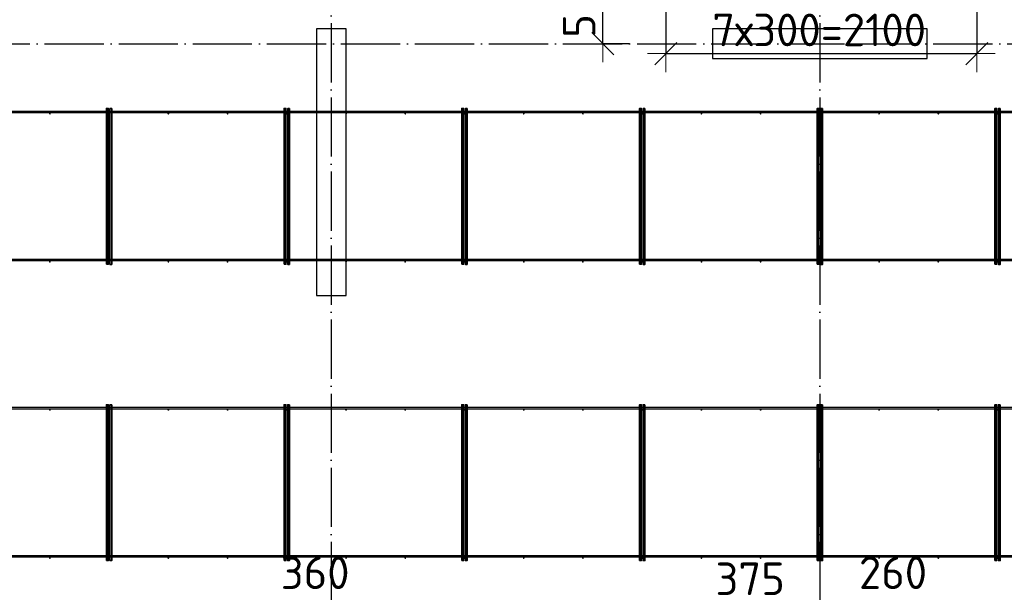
# Model space of a CAD drawing. Header units: millimetres. Extents: x 13527 to 139154, y -122592 to 61893.
# Tile 109 of 128: x 97536 to 104186, y 32997 to 36862. Entities that reach past the tile are written whole.
import ezdxf

# ---------------------------------------------------------------- set-up
doc = ezdxf.new("R2010")
doc.units = ezdxf.units.MM
doc.header["$PDMODE"] = 65
for name, pattern in [('______11', [500, 400, -50, 0, -50]), ('______2', [270, 200, -70]), ('______5', [1100, 800, -100, 100, -100])]:
    doc.linetypes.add(name, pattern=pattern)
doc.layers.add('Арм.стержн. Фиксатор', color=7, linetype='Continuous', lineweight=35, true_color=0x501e0f)
doc.layers.add('Осевая линия_ общее', color=7, linetype='______5', lineweight=13, true_color=0xa0a0a0)
for name, color, linetype, lineweight in [('Колонна (1)', 7, 'Continuous', 35), ('Колонна (2)', 7, 'Continuous', 35), ('Размерная линия_ общее', 7, 'Continuous', 13), ('Стена_ общее', 7, 'Continuous', 35)]:
    doc.layers.add(name, color=color, linetype=linetype, lineweight=lineweight)
doc.styles.add('ISOCPEUR', font='ISOCPEUR')
doc.dimstyles.new('DIMSTYLE_3', dxfattribs={"dimtxt": 220, "dimasz": 250, "dimexe": 0, "dimexo": 0, "dimgap": 110, "dimtad": 2, "dimdec": 0, "dimrnd": 5, "dimzin": 12, "dimdsep": 46, "dimtxsty": 'ISOCPEUR', "dimblk1": 'ALL_ML_STRICH', "dimblk2": 'ALL_ML_STRICH', "dimsah": 1, "dimcen": 0, "dimclrd": 7, "dimclre": 256, "dimclrt": 7, "dimadec": 0, "dimazin": 0, "dimtfac": 1, "dimtdec": 0, "dimtix": 1, "dimtmove": 2, "dimatfit": 3, "dimfxl": 0, "dimtvp": 1.2, "dimtzin": 0, "dimlwd": 0, "dimlwe": -3, "dimarcsym": 0})
doc.dimstyles.new('DIMSTYLE_5', dxfattribs={"dimtxt": 220, "dimasz": 250, "dimexe": 0, "dimexo": 0, "dimgap": 110, "dimtad": 2, "dimdec": 0, "dimrnd": 5, "dimzin": 12, "dimdsep": 46, "dimtxsty": 'ISOCPEUR', "dimblk1": 'ALL_ML_STRICH', "dimblk2": 'ALL_ML_STRICH', "dimsah": 1, "dimcen": 0, "dimclrd": 7, "dimclre": 256, "dimclrt": 7, "dimadec": 0, "dimazin": 0, "dimtfac": 1, "dimtdec": 0, "dimtix": 1, "dimtmove": 2, "dimatfit": 3, "dimfxl": 0, "dimtzin": 0, "dimlwd": 0, "dimlwe": -3, "dimarcsym": 0})

# ---------------------------------------------------------------- blocks, each defined once
blk = doc.blocks.new('ALL_ML_STRICH')
at = {"color": 0, "linetype": 'ByBlock', "lineweight": -2}
for p, q in [((-0.3, -0.3), (0.3, 0.3)), ((0, -0.5), (0, 0.5)), ((-1, 0), (0.5, 0))]:
    blk.add_line(p, q, dxfattribs=at)
blk = doc.blocks.new('*D455')
at = {"layer": 'DEFPOINTS', "color": 7, "linetype": 'Continuous', "lineweight": 13, "transparency": 33554687}
for p in [(99640, 32597.8), (99640, 32547.8), (100000, 31270)]:
    blk.add_point(p, dxfattribs=at)
at = {"layer": 'Размерная линия_ общее', "color": 253, "linetype": 'Continuous', "lineweight": -2, "true_color": 0xa0a0a0, "transparency": 33554687}
for p, q in [((99640, 32567.8), (99640, 32597.8)), ((100000, 31290), (100000, 32597.8))]:
    blk.add_line(p, q, dxfattribs=at)
at = {"layer": 'Размерная линия_ общее', "color": 7, "linetype": 'Continuous', "lineweight": -2, "transparency": 33554687}
blk.add_line((99640, 32597.8), (100000, 32597.8), dxfattribs=at)
at = {"layer": 'Размерная линия_ общее', "color": 7, "linetype": 'Continuous', "lineweight": 13, "transparency": 33554687, "xscale": 250, "yscale": 250, "zscale": 250, "rotation": 180}
blk.add_blockref('ALL_ML_STRICH', (99640, 32597.8), dxfattribs=at)
at = {"layer": 'Размерная линия_ общее', "color": 7, "linetype": 'Continuous', "lineweight": 13, "transparency": 33554687, "xscale": 250, "yscale": 250, "zscale": 250}
blk.add_blockref('ALL_ML_STRICH', (100000, 32597.8), dxfattribs=at)
at = {"layer": 'Размерная линия_ общее', "color": 7, "linetype": 'Continuous', "lineweight": 13, "transparency": 33554687, "insert": (99531.2, 33128.5), "char_height": 220, "width": 660, "attachment_point": 5, "style": 'ISOCPEUR'}
blk.add_mtext('\\A1;{360}', dxfattribs=at)
blk = doc.blocks.new('*D458')
at = {"layer": 'DEFPOINTS', "color": 7, "linetype": 'Continuous', "lineweight": 13, "transparency": 33554687}
for p in [(102563.6, 32597.8), (102940, 32618.7), (102563.6, 32205.8)]:
    blk.add_point(p, dxfattribs=at)
at = {"layer": 'Размерная линия_ общее', "color": 253, "linetype": 'Continuous', "lineweight": -2, "true_color": 0xa0a0a0, "transparency": 33554687}
for p, q in [((102563.6, 32225.8), (102563.6, 32597.8)), ((102940, 32598.7), (102940, 32597.8))]:
    blk.add_line(p, q, dxfattribs=at)
at = {"layer": 'Размерная линия_ общее', "color": 7, "linetype": 'Continuous', "lineweight": -2, "transparency": 33554687}
blk.add_line((102563.6, 32597.8), (102940, 32597.8), dxfattribs=at)
at = {"layer": 'Размерная линия_ общее', "color": 7, "linetype": 'Continuous', "lineweight": 13, "transparency": 33554687, "xscale": 250, "yscale": 250, "zscale": 250, "rotation": 180}
blk.add_blockref('ALL_ML_STRICH', (102563.6, 32597.8), dxfattribs=at)
at = {"layer": 'Размерная линия_ общее', "color": 7, "linetype": 'Continuous', "lineweight": 13, "transparency": 33554687, "xscale": 250, "yscale": 250, "zscale": 250}
blk.add_blockref('ALL_ML_STRICH', (102940, 32597.8), dxfattribs=at)
at = {"layer": 'Размерная линия_ общее', "color": 7, "linetype": 'Continuous', "lineweight": 13, "transparency": 33554687, "insert": (102469.3, 33087.8), "char_height": 220, "width": 660, "attachment_point": 5, "style": 'ISOCPEUR'}
blk.add_mtext('\\A1;{375}', dxfattribs=at)
blk = doc.blocks.new('*D459')
at = {"layer": 'DEFPOINTS', "color": 7, "linetype": 'Continuous', "lineweight": 13, "transparency": 33554687}
for p in [(102940, 32618.7), (102940, 32597.8), (103200, 31270)]:
    blk.add_point(p, dxfattribs=at)
at = {"layer": 'Размерная линия_ общее', "color": 253, "linetype": 'Continuous', "lineweight": -2, "true_color": 0xa0a0a0, "transparency": 33554687}
for p, q in [((102940, 32598.7), (102940, 32597.8)), ((103200, 31290), (103200, 32597.8))]:
    blk.add_line(p, q, dxfattribs=at)
at = {"layer": 'Размерная линия_ общее', "color": 7, "linetype": 'Continuous', "lineweight": -2, "transparency": 33554687}
blk.add_line((102940, 32597.8), (103200, 32597.8), dxfattribs=at)
at = {"layer": 'Размерная линия_ общее', "color": 7, "linetype": 'Continuous', "lineweight": 13, "transparency": 33554687, "xscale": 250, "yscale": 250, "zscale": 250, "rotation": 180}
blk.add_blockref('ALL_ML_STRICH', (102940, 32597.8), dxfattribs=at)
at = {"layer": 'Размерная линия_ общее', "color": 7, "linetype": 'Continuous', "lineweight": 13, "transparency": 33554687, "xscale": 250, "yscale": 250, "zscale": 250}
blk.add_blockref('ALL_ML_STRICH', (103200, 32597.8), dxfattribs=at)
at = {"layer": 'Размерная линия_ общее', "color": 7, "linetype": 'Continuous', "lineweight": 13, "transparency": 33554687, "insert": (103434, 33128.5), "char_height": 220, "width": 660, "attachment_point": 5, "style": 'ISOCPEUR'}
blk.add_mtext('\\A1;{260}', dxfattribs=at)
blk = doc.blocks.new('*D486')
at = {"layer": 'DEFPOINTS', "color": 7, "linetype": 'Continuous', "lineweight": 13, "transparency": 33554687}
for p in [(101894, 37220), (101474.5, 36700), (101633.3, 36700)]:
    blk.add_point(p, dxfattribs=at)
at = {"layer": 'Размерная линия_ общее', "color": 253, "linetype": 'Continuous', "lineweight": -2, "true_color": 0xa0a0a0, "transparency": 33554687}
for p, q in [((101874, 37220), (101474.5, 37220)), ((101653.3, 36700), (101474.5, 36700))]:
    blk.add_line(p, q, dxfattribs=at)
at = {"layer": 'Размерная линия_ общее', "color": 7, "linetype": 'Continuous', "lineweight": -2, "transparency": 33554687}
blk.add_line((101474.5, 36700), (101474.5, 37220), dxfattribs=at)
at = {"layer": 'Размерная линия_ общее', "color": 7, "linetype": 'Continuous', "lineweight": 13, "transparency": 33554687, "xscale": 250, "yscale": 250, "zscale": 250}
for p, rotation in [((101474.5, 37220), 90), ((101474.5, 36700), 270)]:
    blk.add_blockref('ALL_ML_STRICH', p, dxfattribs=dict(at, rotation=rotation))
at = {"layer": 'Размерная линия_ общее', "color": 7, "linetype": 'Continuous', "lineweight": 13, "transparency": 33554687, "insert": (101314.5, 36971), "char_height": 220, "width": 660, "attachment_point": 5, "rotation": 90, "style": 'ISOCPEUR'}
blk.add_mtext('\\A1;{520}', dxfattribs=at)
blk = doc.blocks.new('*D505')
at = {"layer": 'DEFPOINTS', "color": 7, "linetype": 'Continuous', "lineweight": 13, "transparency": 33554687}
for p in [(104000, 37451.9), (101900, 37405), (101900, 36633.4)]:
    blk.add_point(p, dxfattribs=at)
at = {"layer": 'Размерная линия_ общее', "color": 253, "linetype": 'Continuous', "lineweight": -2, "true_color": 0xa0a0a0, "transparency": 33554687}
for p, q in [((101900, 37385), (101900, 36633.4)), ((104000, 37431.9), (104000, 36633.4))]:
    blk.add_line(p, q, dxfattribs=at)
at = {"layer": 'Размерная линия_ общее', "color": 7, "linetype": 'Continuous', "lineweight": -2, "transparency": 33554687}
blk.add_line((101900, 36633.4), (104000, 36633.4), dxfattribs=at)
at = {"layer": 'Размерная линия_ общее', "color": 7, "linetype": 'Continuous', "lineweight": 13, "transparency": 33554687, "xscale": 250, "yscale": 250, "zscale": 250, "rotation": 180}
blk.add_blockref('ALL_ML_STRICH', (101900, 36633.4), dxfattribs=at)
at = {"layer": 'Размерная линия_ общее', "color": 7, "linetype": 'Continuous', "lineweight": 13, "transparency": 33554687, "xscale": 250, "yscale": 250, "zscale": 250}
blk.add_blockref('ALL_ML_STRICH', (104000, 36633.4), dxfattribs=at)
at = {"layer": 'Размерная линия_ общее', "color": 7, "linetype": 'Continuous', "lineweight": 13, "transparency": 33554687, "insert": (102213, 36903.4), "char_height": 220, "width": 11, "attachment_point": 1, "line_spacing_factor": 0.60241, "style": 'ISOCPEUR'}
blk.add_mtext('7х300=2100', dxfattribs=at)
blk = doc.blocks.new('СЛОЖНЫЙ_ОБЪЕКТ_6')
at = {"layer": 'Колонна (1)', "color": 9, "lineweight": -3, "true_color": 0xc7c7c7, "transparency": 33554687}
for p, q in [((99540, 36800), (99540, 35000)), ((99740, 36800), (99540, 36800)), ((99740, 35000), (99740, 36800)), ((99540, 35000), (99740, 35000))]:
    blk.add_line(p, q, dxfattribs=at)
at = {"layer": 'Колонна (2)', "color": 9, "lineweight": -3, "true_color": 0xc7c7c7, "transparency": 33554687}
for p, q in [((102215, 36800), (102215, 36600)), ((103665, 36800), (102215, 36800)), ((103665, 36600), (103665, 36800)), ((102215, 36600), (103665, 36600))]:
    blk.add_line(p, q, dxfattribs=at)

msp = doc.modelspace()

# ---------------------------------------------------------------- hatches: boundary and pattern name
at = {"layer": 'Арм.стержн. Фиксатор', "linetype": 'Continuous', "lineweight": 35, "transparency": 33554687}
for points in [[(97746, 36228), (97745.5, 36230.3), (97744.2, 36232.2), (97742.3, 36233.5), (97740, 36234), (97737.7, 36233.5), (97735.8, 36232.2), (97734.5, 36230.3), (97734, 36228), (97734.5, 36225.7), (97735.8, 36223.8), (97737.7, 36222.5), (97740, 36222), (97742.3, 36222.5), (97744.2, 36223.8), (97745.5, 36225.7)], [(98146, 36228), (98145.5, 36230.3), (98144.2, 36232.2), (98142.3, 36233.5), (98140, 36234), (98137.7, 36233.5), (98135.8, 36232.2), (98134.5, 36230.3), (98134, 36228), (98134.5, 36225.7), (98135.8, 36223.8), (98137.7, 36222.5), (98140, 36222), (98142.3, 36222.5), (98144.2, 36223.8), (98145.5, 36225.7)], [(98546, 36228), (98545.5, 36230.3), (98544.2, 36232.2), (98542.3, 36233.5), (98540, 36234), (98537.7, 36233.5), (98535.8, 36232.2), (98534.5, 36230.3), (98534, 36228), (98534.5, 36225.7), (98535.8, 36223.8), (98537.7, 36222.5), (98540, 36222), (98542.3, 36222.5), (98544.2, 36223.8), (98545.5, 36225.7)], [(98946, 36228), (98945.5, 36230.3), (98944.2, 36232.2), (98942.3, 36233.5), (98940, 36234), (98937.7, 36233.5), (98935.8, 36232.2), (98934.5, 36230.3), (98934, 36228), (98934.5, 36225.7), (98935.8, 36223.8), (98937.7, 36222.5), (98940, 36222), (98942.3, 36222.5), (98944.2, 36223.8), (98945.5, 36225.7)], [(99346, 36228), (99345.5, 36230.3), (99344.2, 36232.2), (99342.3, 36233.5), (99340, 36234), (99337.7, 36233.5), (99335.8, 36232.2), (99334.5, 36230.3), (99334, 36228), (99334.5, 36225.7), (99335.8, 36223.8), (99337.7, 36222.5), (99340, 36222), (99342.3, 36222.5), (99344.2, 36223.8), (99345.5, 36225.7)], [(99746, 36228), (99745.5, 36230.3), (99744.2, 36232.2), (99742.3, 36233.5), (99740, 36234), (99737.7, 36233.5), (99735.8, 36232.2), (99734.5, 36230.3), (99734, 36228), (99734.5, 36225.7), (99735.8, 36223.8), (99737.7, 36222.5), (99740, 36222), (99742.3, 36222.5), (99744.2, 36223.8), (99745.5, 36225.7)], [(100146, 36228), (100145.5, 36230.3), (100144.2, 36232.2), (100142.3, 36233.5), (100140, 36234), (100137.7, 36233.5), (100135.8, 36232.2), (100134.5, 36230.3), (100134, 36228), (100134.5, 36225.7), (100135.8, 36223.8), (100137.7, 36222.5), (100140, 36222), (100142.3, 36222.5), (100144.2, 36223.8), (100145.5, 36225.7)], [(100546, 36228), (100545.5, 36230.3), (100544.2, 36232.2), (100542.3, 36233.5), (100540, 36234), (100537.7, 36233.5), (100535.8, 36232.2), (100534.5, 36230.3), (100534, 36228), (100534.5, 36225.7), (100535.8, 36223.8), (100537.7, 36222.5), (100540, 36222), (100542.3, 36222.5), (100544.2, 36223.8), (100545.5, 36225.7)], [(100946, 36228), (100945.5, 36230.3), (100944.2, 36232.2), (100942.3, 36233.5), (100940, 36234), (100937.7, 36233.5), (100935.8, 36232.2), (100934.5, 36230.3), (100934, 36228), (100934.5, 36225.7), (100935.8, 36223.8), (100937.7, 36222.5), (100940, 36222), (100942.3, 36222.5), (100944.2, 36223.8), (100945.5, 36225.7)], [(101346, 36228), (101345.5, 36230.3), (101344.2, 36232.2), (101342.3, 36233.5), (101340, 36234), (101337.7, 36233.5), (101335.8, 36232.2), (101334.5, 36230.3), (101334, 36228), (101334.5, 36225.7), (101335.8, 36223.8), (101337.7, 36222.5), (101340, 36222), (101342.3, 36222.5), (101344.2, 36223.8), (101345.5, 36225.7)], [(101746, 36228), (101745.5, 36230.3), (101744.2, 36232.2), (101742.3, 36233.5), (101740, 36234), (101737.7, 36233.5), (101735.8, 36232.2), (101734.5, 36230.3), (101734, 36228), (101734.5, 36225.7), (101735.8, 36223.8), (101737.7, 36222.5), (101740, 36222), (101742.3, 36222.5), (101744.2, 36223.8), (101745.5, 36225.7)], [(102146, 36228), (102145.5, 36230.3), (102144.2, 36232.2), (102142.3, 36233.5), (102140, 36234), (102137.7, 36233.5), (102135.8, 36232.2), (102134.5, 36230.3), (102134, 36228), (102134.5, 36225.7), (102135.8, 36223.8), (102137.7, 36222.5), (102140, 36222), (102142.3, 36222.5), (102144.2, 36223.8), (102145.5, 36225.7)], [(102546, 36228), (102545.5, 36230.3), (102544.2, 36232.2), (102542.3, 36233.5), (102540, 36234), (102537.7, 36233.5), (102535.8, 36232.2), (102534.5, 36230.3), (102534, 36228), (102534.5, 36225.7), (102535.8, 36223.8), (102537.7, 36222.5), (102540, 36222), (102542.3, 36222.5), (102544.2, 36223.8), (102545.5, 36225.7)], [(102946, 36228), (102945.5, 36230.3), (102944.2, 36232.2), (102942.3, 36233.5), (102940, 36234), (102937.7, 36233.5), (102935.8, 36232.2), (102934.5, 36230.3), (102934, 36228), (102934.5, 36225.7), (102935.8, 36223.8), (102937.7, 36222.5), (102940, 36222), (102942.3, 36222.5), (102944.2, 36223.8), (102945.5, 36225.7)], [(103346, 36228), (103345.5, 36230.3), (103344.2, 36232.2), (103342.3, 36233.5), (103340, 36234), (103337.7, 36233.5), (103335.8, 36232.2), (103334.5, 36230.3), (103334, 36228), (103334.5, 36225.7), (103335.8, 36223.8), (103337.7, 36222.5), (103340, 36222), (103342.3, 36222.5), (103344.2, 36223.8), (103345.5, 36225.7)], [(103746, 36228), (103745.5, 36230.3), (103744.2, 36232.2), (103742.3, 36233.5), (103740, 36234), (103737.7, 36233.5), (103735.8, 36232.2), (103734.5, 36230.3), (103734, 36228), (103734.5, 36225.7), (103735.8, 36223.8), (103737.7, 36222.5), (103740, 36222), (103742.3, 36222.5), (103744.2, 36223.8), (103745.5, 36225.7)], [(104146, 36228), (104145.5, 36230.3), (104144.2, 36232.2), (104142.3, 36233.5), (104140, 36234), (104137.7, 36233.5), (104135.8, 36232.2), (104134.5, 36230.3), (104134, 36228), (104134.5, 36225.7), (104135.8, 36223.8), (104137.7, 36222.5), (104140, 36222), (104142.3, 36222.5), (104144.2, 36223.8), (104145.5, 36225.7)], [(97746, 35228), (97745.5, 35230.3), (97744.2, 35232.2), (97742.3, 35233.5), (97740, 35234), (97737.7, 35233.5), (97735.8, 35232.2), (97734.5, 35230.3), (97734, 35228), (97734.5, 35225.7), (97735.8, 35223.8), (97737.7, 35222.5), (97740, 35222), (97742.3, 35222.5), (97744.2, 35223.8), (97745.5, 35225.7)], [(98146, 35228), (98145.5, 35230.3), (98144.2, 35232.2), (98142.3, 35233.5), (98140, 35234), (98137.7, 35233.5), (98135.8, 35232.2), (98134.5, 35230.3), (98134, 35228), (98134.5, 35225.7), (98135.8, 35223.8), (98137.7, 35222.5), (98140, 35222), (98142.3, 35222.5), (98144.2, 35223.8), (98145.5, 35225.7)], [(98546, 35228), (98545.5, 35230.3), (98544.2, 35232.2), (98542.3, 35233.5), (98540, 35234), (98537.7, 35233.5), (98535.8, 35232.2), (98534.5, 35230.3), (98534, 35228), (98534.5, 35225.7), (98535.8, 35223.8), (98537.7, 35222.5), (98540, 35222), (98542.3, 35222.5), (98544.2, 35223.8), (98545.5, 35225.7)], [(98946, 35228), (98945.5, 35230.3), (98944.2, 35232.2), (98942.3, 35233.5), (98940, 35234), (98937.7, 35233.5), (98935.8, 35232.2), (98934.5, 35230.3), (98934, 35228), (98934.5, 35225.7), (98935.8, 35223.8), (98937.7, 35222.5), (98940, 35222), (98942.3, 35222.5), (98944.2, 35223.8), (98945.5, 35225.7)], [(99346, 35228), (99345.5, 35230.3), (99344.2, 35232.2), (99342.3, 35233.5), (99340, 35234), (99337.7, 35233.5), (99335.8, 35232.2), (99334.5, 35230.3), (99334, 35228), (99334.5, 35225.7), (99335.8, 35223.8), (99337.7, 35222.5), (99340, 35222), (99342.3, 35222.5), (99344.2, 35223.8), (99345.5, 35225.7)], [(99746, 35228), (99745.5, 35230.3), (99744.2, 35232.2), (99742.3, 35233.5), (99740, 35234), (99737.7, 35233.5), (99735.8, 35232.2), (99734.5, 35230.3), (99734, 35228), (99734.5, 35225.7), (99735.8, 35223.8), (99737.7, 35222.5), (99740, 35222), (99742.3, 35222.5), (99744.2, 35223.8), (99745.5, 35225.7)], [(100146, 35228), (100145.5, 35230.3), (100144.2, 35232.2), (100142.3, 35233.5), (100140, 35234), (100137.7, 35233.5), (100135.8, 35232.2), (100134.5, 35230.3), (100134, 35228), (100134.5, 35225.7), (100135.8, 35223.8), (100137.7, 35222.5), (100140, 35222), (100142.3, 35222.5), (100144.2, 35223.8), (100145.5, 35225.7)], [(100546, 35228), (100545.5, 35230.3), (100544.2, 35232.2), (100542.3, 35233.5), (100540, 35234), (100537.7, 35233.5), (100535.8, 35232.2), (100534.5, 35230.3), (100534, 35228), (100534.5, 35225.7), (100535.8, 35223.8), (100537.7, 35222.5), (100540, 35222), (100542.3, 35222.5), (100544.2, 35223.8), (100545.5, 35225.7)], [(100946, 35228), (100945.5, 35230.3), (100944.2, 35232.2), (100942.3, 35233.5), (100940, 35234), (100937.7, 35233.5), (100935.8, 35232.2), (100934.5, 35230.3), (100934, 35228), (100934.5, 35225.7), (100935.8, 35223.8), (100937.7, 35222.5), (100940, 35222), (100942.3, 35222.5), (100944.2, 35223.8), (100945.5, 35225.7)], [(101346, 35228), (101345.5, 35230.3), (101344.2, 35232.2), (101342.3, 35233.5), (101340, 35234), (101337.7, 35233.5), (101335.8, 35232.2), (101334.5, 35230.3), (101334, 35228), (101334.5, 35225.7), (101335.8, 35223.8), (101337.7, 35222.5), (101340, 35222), (101342.3, 35222.5), (101344.2, 35223.8), (101345.5, 35225.7)], [(101746, 35228), (101745.5, 35230.3), (101744.2, 35232.2), (101742.3, 35233.5), (101740, 35234), (101737.7, 35233.5), (101735.8, 35232.2), (101734.5, 35230.3), (101734, 35228), (101734.5, 35225.7), (101735.8, 35223.8), (101737.7, 35222.5), (101740, 35222), (101742.3, 35222.5), (101744.2, 35223.8), (101745.5, 35225.7)], [(102146, 35228), (102145.5, 35230.3), (102144.2, 35232.2), (102142.3, 35233.5), (102140, 35234), (102137.7, 35233.5), (102135.8, 35232.2), (102134.5, 35230.3), (102134, 35228), (102134.5, 35225.7), (102135.8, 35223.8), (102137.7, 35222.5), (102140, 35222), (102142.3, 35222.5), (102144.2, 35223.8), (102145.5, 35225.7)], [(102546, 35228), (102545.5, 35230.3), (102544.2, 35232.2), (102542.3, 35233.5), (102540, 35234), (102537.7, 35233.5), (102535.8, 35232.2), (102534.5, 35230.3), (102534, 35228), (102534.5, 35225.7), (102535.8, 35223.8), (102537.7, 35222.5), (102540, 35222), (102542.3, 35222.5), (102544.2, 35223.8), (102545.5, 35225.7)], [(102946, 35228), (102945.5, 35230.3), (102944.2, 35232.2), (102942.3, 35233.5), (102940, 35234), (102937.7, 35233.5), (102935.8, 35232.2), (102934.5, 35230.3), (102934, 35228), (102934.5, 35225.7), (102935.8, 35223.8), (102937.7, 35222.5), (102940, 35222), (102942.3, 35222.5), (102944.2, 35223.8), (102945.5, 35225.7)], [(103346, 35228), (103345.5, 35230.3), (103344.2, 35232.2), (103342.3, 35233.5), (103340, 35234), (103337.7, 35233.5), (103335.8, 35232.2), (103334.5, 35230.3), (103334, 35228), (103334.5, 35225.7), (103335.8, 35223.8), (103337.7, 35222.5), (103340, 35222), (103342.3, 35222.5), (103344.2, 35223.8), (103345.5, 35225.7)], [(103746, 35228), (103745.5, 35230.3), (103744.2, 35232.2), (103742.3, 35233.5), (103740, 35234), (103737.7, 35233.5), (103735.8, 35232.2), (103734.5, 35230.3), (103734, 35228), (103734.5, 35225.7), (103735.8, 35223.8), (103737.7, 35222.5), (103740, 35222), (103742.3, 35222.5), (103744.2, 35223.8), (103745.5, 35225.7)], [(104146, 35228), (104145.5, 35230.3), (104144.2, 35232.2), (104142.3, 35233.5), (104140, 35234), (104137.7, 35233.5), (104135.8, 35232.2), (104134.5, 35230.3), (104134, 35228), (104134.5, 35225.7), (104135.8, 35223.8), (104137.7, 35222.5), (104140, 35222), (104142.3, 35222.5), (104144.2, 35223.8), (104145.5, 35225.7)], [(97746, 34228), (97745.5, 34230.3), (97744.2, 34232.2), (97742.3, 34233.5), (97740, 34234), (97737.7, 34233.5), (97735.8, 34232.2), (97734.5, 34230.3), (97734, 34228), (97734.5, 34225.7), (97735.8, 34223.8), (97737.7, 34222.5), (97740, 34222), (97742.3, 34222.5), (97744.2, 34223.8), (97745.5, 34225.7)], [(98146, 34228), (98145.5, 34230.3), (98144.2, 34232.2), (98142.3, 34233.5), (98140, 34234), (98137.7, 34233.5), (98135.8, 34232.2), (98134.5, 34230.3), (98134, 34228), (98134.5, 34225.7), (98135.8, 34223.8), (98137.7, 34222.5), (98140, 34222), (98142.3, 34222.5), (98144.2, 34223.8), (98145.5, 34225.7)], [(98546, 34228), (98545.5, 34230.3), (98544.2, 34232.2), (98542.3, 34233.5), (98540, 34234), (98537.7, 34233.5), (98535.8, 34232.2), (98534.5, 34230.3), (98534, 34228), (98534.5, 34225.7), (98535.8, 34223.8), (98537.7, 34222.5), (98540, 34222), (98542.3, 34222.5), (98544.2, 34223.8), (98545.5, 34225.7)], [(98946, 34228), (98945.5, 34230.3), (98944.2, 34232.2), (98942.3, 34233.5), (98940, 34234), (98937.7, 34233.5), (98935.8, 34232.2), (98934.5, 34230.3), (98934, 34228), (98934.5, 34225.7), (98935.8, 34223.8), (98937.7, 34222.5), (98940, 34222), (98942.3, 34222.5), (98944.2, 34223.8), (98945.5, 34225.7)], [(99346, 34228), (99345.5, 34230.3), (99344.2, 34232.2), (99342.3, 34233.5), (99340, 34234), (99337.7, 34233.5), (99335.8, 34232.2), (99334.5, 34230.3), (99334, 34228), (99334.5, 34225.7), (99335.8, 34223.8), (99337.7, 34222.5), (99340, 34222), (99342.3, 34222.5), (99344.2, 34223.8), (99345.5, 34225.7)], [(99746, 34228), (99745.5, 34230.3), (99744.2, 34232.2), (99742.3, 34233.5), (99740, 34234), (99737.7, 34233.5), (99735.8, 34232.2), (99734.5, 34230.3), (99734, 34228), (99734.5, 34225.7), (99735.8, 34223.8), (99737.7, 34222.5), (99740, 34222), (99742.3, 34222.5), (99744.2, 34223.8), (99745.5, 34225.7)], [(100146, 34228), (100145.5, 34230.3), (100144.2, 34232.2), (100142.3, 34233.5), (100140, 34234), (100137.7, 34233.5), (100135.8, 34232.2), (100134.5, 34230.3), (100134, 34228), (100134.5, 34225.7), (100135.8, 34223.8), (100137.7, 34222.5), (100140, 34222), (100142.3, 34222.5), (100144.2, 34223.8), (100145.5, 34225.7)], [(100546, 34228), (100545.5, 34230.3), (100544.2, 34232.2), (100542.3, 34233.5), (100540, 34234), (100537.7, 34233.5), (100535.8, 34232.2), (100534.5, 34230.3), (100534, 34228), (100534.5, 34225.7), (100535.8, 34223.8), (100537.7, 34222.5), (100540, 34222), (100542.3, 34222.5), (100544.2, 34223.8), (100545.5, 34225.7)], [(100946, 34228), (100945.5, 34230.3), (100944.2, 34232.2), (100942.3, 34233.5), (100940, 34234), (100937.7, 34233.5), (100935.8, 34232.2), (100934.5, 34230.3), (100934, 34228), (100934.5, 34225.7), (100935.8, 34223.8), (100937.7, 34222.5), (100940, 34222), (100942.3, 34222.5), (100944.2, 34223.8), (100945.5, 34225.7)], [(101346, 34228), (101345.5, 34230.3), (101344.2, 34232.2), (101342.3, 34233.5), (101340, 34234), (101337.7, 34233.5), (101335.8, 34232.2), (101334.5, 34230.3), (101334, 34228), (101334.5, 34225.7), (101335.8, 34223.8), (101337.7, 34222.5), (101340, 34222), (101342.3, 34222.5), (101344.2, 34223.8), (101345.5, 34225.7)], [(101746, 34228), (101745.5, 34230.3), (101744.2, 34232.2), (101742.3, 34233.5), (101740, 34234), (101737.7, 34233.5), (101735.8, 34232.2), (101734.5, 34230.3), (101734, 34228), (101734.5, 34225.7), (101735.8, 34223.8), (101737.7, 34222.5), (101740, 34222), (101742.3, 34222.5), (101744.2, 34223.8), (101745.5, 34225.7)], [(102146, 34228), (102145.5, 34230.3), (102144.2, 34232.2), (102142.3, 34233.5), (102140, 34234), (102137.7, 34233.5), (102135.8, 34232.2), (102134.5, 34230.3), (102134, 34228), (102134.5, 34225.7), (102135.8, 34223.8), (102137.7, 34222.5), (102140, 34222), (102142.3, 34222.5), (102144.2, 34223.8), (102145.5, 34225.7)], [(102546, 34228), (102545.5, 34230.3), (102544.2, 34232.2), (102542.3, 34233.5), (102540, 34234), (102537.7, 34233.5), (102535.8, 34232.2), (102534.5, 34230.3), (102534, 34228), (102534.5, 34225.7), (102535.8, 34223.8), (102537.7, 34222.5), (102540, 34222), (102542.3, 34222.5), (102544.2, 34223.8), (102545.5, 34225.7)], [(102946, 34228), (102945.5, 34230.3), (102944.2, 34232.2), (102942.3, 34233.5), (102940, 34234), (102937.7, 34233.5), (102935.8, 34232.2), (102934.5, 34230.3), (102934, 34228), (102934.5, 34225.7), (102935.8, 34223.8), (102937.7, 34222.5), (102940, 34222), (102942.3, 34222.5), (102944.2, 34223.8), (102945.5, 34225.7)], [(103346, 34228), (103345.5, 34230.3), (103344.2, 34232.2), (103342.3, 34233.5), (103340, 34234), (103337.7, 34233.5), (103335.8, 34232.2), (103334.5, 34230.3), (103334, 34228), (103334.5, 34225.7), (103335.8, 34223.8), (103337.7, 34222.5), (103340, 34222), (103342.3, 34222.5), (103344.2, 34223.8), (103345.5, 34225.7)], [(103746, 34228), (103745.5, 34230.3), (103744.2, 34232.2), (103742.3, 34233.5), (103740, 34234), (103737.7, 34233.5), (103735.8, 34232.2), (103734.5, 34230.3), (103734, 34228), (103734.5, 34225.7), (103735.8, 34223.8), (103737.7, 34222.5), (103740, 34222), (103742.3, 34222.5), (103744.2, 34223.8), (103745.5, 34225.7)], [(104146, 34228), (104145.5, 34230.3), (104144.2, 34232.2), (104142.3, 34233.5), (104140, 34234), (104137.7, 34233.5), (104135.8, 34232.2), (104134.5, 34230.3), (104134, 34228), (104134.5, 34225.7), (104135.8, 34223.8), (104137.7, 34222.5), (104140, 34222), (104142.3, 34222.5), (104144.2, 34223.8), (104145.5, 34225.7)], [(97746, 33228), (97745.5, 33230.3), (97744.2, 33232.2), (97742.3, 33233.5), (97740, 33234), (97737.7, 33233.5), (97735.8, 33232.2), (97734.5, 33230.3), (97734, 33228), (97734.5, 33225.7), (97735.8, 33223.8), (97737.7, 33222.5), (97740, 33222), (97742.3, 33222.5), (97744.2, 33223.8), (97745.5, 33225.7)], [(98146, 33228), (98145.5, 33230.3), (98144.2, 33232.2), (98142.3, 33233.5), (98140, 33234), (98137.7, 33233.5), (98135.8, 33232.2), (98134.5, 33230.3), (98134, 33228), (98134.5, 33225.7), (98135.8, 33223.8), (98137.7, 33222.5), (98140, 33222), (98142.3, 33222.5), (98144.2, 33223.8), (98145.5, 33225.7)], [(98546, 33228), (98545.5, 33230.3), (98544.2, 33232.2), (98542.3, 33233.5), (98540, 33234), (98537.7, 33233.5), (98535.8, 33232.2), (98534.5, 33230.3), (98534, 33228), (98534.5, 33225.7), (98535.8, 33223.8), (98537.7, 33222.5), (98540, 33222), (98542.3, 33222.5), (98544.2, 33223.8), (98545.5, 33225.7)], [(98946, 33228), (98945.5, 33230.3), (98944.2, 33232.2), (98942.3, 33233.5), (98940, 33234), (98937.7, 33233.5), (98935.8, 33232.2), (98934.5, 33230.3), (98934, 33228), (98934.5, 33225.7), (98935.8, 33223.8), (98937.7, 33222.5), (98940, 33222), (98942.3, 33222.5), (98944.2, 33223.8), (98945.5, 33225.7)], [(99346, 33228), (99345.5, 33230.3), (99344.2, 33232.2), (99342.3, 33233.5), (99340, 33234), (99337.7, 33233.5), (99335.8, 33232.2), (99334.5, 33230.3), (99334, 33228), (99334.5, 33225.7), (99335.8, 33223.8), (99337.7, 33222.5), (99340, 33222), (99342.3, 33222.5), (99344.2, 33223.8), (99345.5, 33225.7)], [(99746, 33228), (99745.5, 33230.3), (99744.2, 33232.2), (99742.3, 33233.5), (99740, 33234), (99737.7, 33233.5), (99735.8, 33232.2), (99734.5, 33230.3), (99734, 33228), (99734.5, 33225.7), (99735.8, 33223.8), (99737.7, 33222.5), (99740, 33222), (99742.3, 33222.5), (99744.2, 33223.8), (99745.5, 33225.7)], [(100146, 33228), (100145.5, 33230.3), (100144.2, 33232.2), (100142.3, 33233.5), (100140, 33234), (100137.7, 33233.5), (100135.8, 33232.2), (100134.5, 33230.3), (100134, 33228), (100134.5, 33225.7), (100135.8, 33223.8), (100137.7, 33222.5), (100140, 33222), (100142.3, 33222.5), (100144.2, 33223.8), (100145.5, 33225.7)], [(100546, 33228), (100545.5, 33230.3), (100544.2, 33232.2), (100542.3, 33233.5), (100540, 33234), (100537.7, 33233.5), (100535.8, 33232.2), (100534.5, 33230.3), (100534, 33228), (100534.5, 33225.7), (100535.8, 33223.8), (100537.7, 33222.5), (100540, 33222), (100542.3, 33222.5), (100544.2, 33223.8), (100545.5, 33225.7)], [(100946, 33228), (100945.5, 33230.3), (100944.2, 33232.2), (100942.3, 33233.5), (100940, 33234), (100937.7, 33233.5), (100935.8, 33232.2), (100934.5, 33230.3), (100934, 33228), (100934.5, 33225.7), (100935.8, 33223.8), (100937.7, 33222.5), (100940, 33222), (100942.3, 33222.5), (100944.2, 33223.8), (100945.5, 33225.7)], [(101346, 33228), (101345.5, 33230.3), (101344.2, 33232.2), (101342.3, 33233.5), (101340, 33234), (101337.7, 33233.5), (101335.8, 33232.2), (101334.5, 33230.3), (101334, 33228), (101334.5, 33225.7), (101335.8, 33223.8), (101337.7, 33222.5), (101340, 33222), (101342.3, 33222.5), (101344.2, 33223.8), (101345.5, 33225.7)], [(101746, 33228), (101745.5, 33230.3), (101744.2, 33232.2), (101742.3, 33233.5), (101740, 33234), (101737.7, 33233.5), (101735.8, 33232.2), (101734.5, 33230.3), (101734, 33228), (101734.5, 33225.7), (101735.8, 33223.8), (101737.7, 33222.5), (101740, 33222), (101742.3, 33222.5), (101744.2, 33223.8), (101745.5, 33225.7)], [(102146, 33228), (102145.5, 33230.3), (102144.2, 33232.2), (102142.3, 33233.5), (102140, 33234), (102137.7, 33233.5), (102135.8, 33232.2), (102134.5, 33230.3), (102134, 33228), (102134.5, 33225.7), (102135.8, 33223.8), (102137.7, 33222.5), (102140, 33222), (102142.3, 33222.5), (102144.2, 33223.8), (102145.5, 33225.7)], [(102546, 33228), (102545.5, 33230.3), (102544.2, 33232.2), (102542.3, 33233.5), (102540, 33234), (102537.7, 33233.5), (102535.8, 33232.2), (102534.5, 33230.3), (102534, 33228), (102534.5, 33225.7), (102535.8, 33223.8), (102537.7, 33222.5), (102540, 33222), (102542.3, 33222.5), (102544.2, 33223.8), (102545.5, 33225.7)], [(102946, 33228), (102945.5, 33230.3), (102944.2, 33232.2), (102942.3, 33233.5), (102940, 33234), (102937.7, 33233.5), (102935.8, 33232.2), (102934.5, 33230.3), (102934, 33228), (102934.5, 33225.7), (102935.8, 33223.8), (102937.7, 33222.5), (102940, 33222), (102942.3, 33222.5), (102944.2, 33223.8), (102945.5, 33225.7)], [(103346, 33228), (103345.5, 33230.3), (103344.2, 33232.2), (103342.3, 33233.5), (103340, 33234), (103337.7, 33233.5), (103335.8, 33232.2), (103334.5, 33230.3), (103334, 33228), (103334.5, 33225.7), (103335.8, 33223.8), (103337.7, 33222.5), (103340, 33222), (103342.3, 33222.5), (103344.2, 33223.8), (103345.5, 33225.7)], [(103746, 33228), (103745.5, 33230.3), (103744.2, 33232.2), (103742.3, 33233.5), (103740, 33234), (103737.7, 33233.5), (103735.8, 33232.2), (103734.5, 33230.3), (103734, 33228), (103734.5, 33225.7), (103735.8, 33223.8), (103737.7, 33222.5), (103740, 33222), (103742.3, 33222.5), (103744.2, 33223.8), (103745.5, 33225.7)], [(104146, 33228), (104145.5, 33230.3), (104144.2, 33232.2), (104142.3, 33233.5), (104140, 33234), (104137.7, 33233.5), (104135.8, 33232.2), (104134.5, 33230.3), (104134, 33228), (104134.5, 33225.7), (104135.8, 33223.8), (104137.7, 33222.5), (104140, 33222), (104142.3, 33222.5), (104144.2, 33223.8), (104145.5, 33225.7)]]:
    msp.add_hatch(color=34, dxfattribs=at).paths.add_polyline_path(points)

# ---------------------------------------------------------------- linework, layer by layer
at = {"layer": 'Арм.стержн. Фиксатор', "color": 34, "linetype": 'Continuous', "lineweight": 25, "transparency": 33554687}
for points in [[(87213.5, 36246), (105480.7, 36246), (105480.7, 36234), (87213.5, 36234), (87213.5, 36246)], [(87213.5, 36246), (105480.7, 36246), (105480.7, 36234), (87213.5, 36234), (87213.5, 36246)], [(87213.5, 35246), (105480.7, 35246), (105480.7, 35234), (87213.5, 35234), (87213.5, 35246)], [(87213.5, 35246), (105480.7, 35246), (105480.7, 35234), (87213.5, 35234), (87213.5, 35246)], [(87213.5, 34246), (105480.7, 34246), (105480.7, 34234), (87213.5, 34234), (87213.5, 34246)], [(87213.5, 34246), (105480.7, 34246), (105480.7, 34234), (87213.5, 34234), (87213.5, 34246)], [(87213.5, 33246), (105480.7, 33246), (105480.7, 33234), (87213.5, 33234), (87213.5, 33246)], [(87213.5, 33246), (105480.7, 33246), (105480.7, 33234), (87213.5, 33234), (87213.5, 33246)]]:
    msp.add_lwpolyline(points, dxfattribs=at)
at = {"layer": 'Арм.стержн. Фиксатор', "color": 34, "linetype": 'Continuous', "lineweight": 35, "transparency": 33554687}
for points in [[(98122, 35211.1), (98122, 36263.1), (98134, 36263.1), (98134, 35211.1), (98122, 35211.1)], [(98158, 36262.9), (98158, 35210.8), (98146, 35210.8), (98146, 36262.9), (98158, 36262.9)], [(99322, 35211.1), (99322, 36263.1), (99334, 36263.1), (99334, 35211.1), (99322, 35211.1)], [(99358, 36262.9), (99358, 35210.8), (99346, 35210.8), (99346, 36262.9), (99358, 36262.9)], [(100522, 35211.1), (100522, 36263.1), (100534, 36263.1), (100534, 35211.1), (100522, 35211.1)], [(100558, 36262.9), (100558, 35210.8), (100546, 35210.8), (100546, 36262.9), (100558, 36262.9)], [(101722, 35211.1), (101722, 36263.1), (101734, 36263.1), (101734, 35211.1), (101722, 35211.1)], [(101758, 36262.9), (101758, 35210.8), (101746, 35210.8), (101746, 36262.9), (101758, 36262.9)], [(102922, 35211.1), (102922, 36263.1), (102934, 36263.1), (102934, 35211.1), (102922, 35211.1)], [(102958, 36262.9), (102958, 35210.8), (102946, 35210.8), (102946, 36262.9), (102958, 36262.9)], [(104122, 35211.1), (104122, 36263.1), (104134, 36263.1), (104134, 35211.1), (104122, 35211.1)], [(104158, 36262.9), (104158, 35210.8), (104146, 35210.8), (104146, 36262.9), (104158, 36262.9)], [(98122, 33211.1), (98122, 34263.1), (98134, 34263.1), (98134, 33211.1), (98122, 33211.1)], [(98158, 34262.9), (98158, 33210.8), (98146, 33210.8), (98146, 34262.9), (98158, 34262.9)], [(99322, 33211.1), (99322, 34263.1), (99334, 34263.1), (99334, 33211.1), (99322, 33211.1)], [(99358, 34262.9), (99358, 33210.8), (99346, 33210.8), (99346, 34262.9), (99358, 34262.9)], [(100522, 33211.1), (100522, 34263.1), (100534, 34263.1), (100534, 33211.1), (100522, 33211.1)], [(100558, 34262.9), (100558, 33210.8), (100546, 33210.8), (100546, 34262.9), (100558, 34262.9)], [(101722, 33211.1), (101722, 34263.1), (101734, 34263.1), (101734, 33211.1), (101722, 33211.1)], [(101758, 34262.9), (101758, 33210.8), (101746, 33210.8), (101746, 34262.9), (101758, 34262.9)], [(102922, 33211.1), (102922, 34263.1), (102934, 34263.1), (102934, 33211.1), (102922, 33211.1)], [(102958, 34262.9), (102958, 33210.8), (102946, 33210.8), (102946, 34262.9), (102958, 34262.9)], [(104122, 33211.1), (104122, 34263.1), (104134, 34263.1), (104134, 33211.1), (104122, 33211.1)], [(104158, 34262.9), (104158, 33210.8), (104146, 33210.8), (104146, 34262.9), (104158, 34262.9)]]:
    msp.add_lwpolyline(points, dxfattribs=at)
at = {"layer": 'Осевая линия_ общее', "color": 253, "linetype": '______11', "lineweight": -3, "true_color": 0xa0a0a0, "transparency": 33554687}
for p, q in [((99640, 46340), (99640, 28122.1)), ((102940, 46340), (102940, 28122.1)), ((75200, 36700), (119325.4, 36700))]:
    msp.add_line(p, q, dxfattribs=at)

# ---------------------------------------------------------------- block references
at = {"layer": 'Стена_ общее', "color": 9, "linetype": '______2', "lineweight": -3, "true_color": 0xc7c7c7, "transparency": 33554687}
msp.add_blockref('СЛОЖНЫЙ_ОБЪЕКТ_6', (0, 0), dxfattribs=at)

# ---------------------------------------------------------------- dimensions: what is measured, and where the dimension line sits
at = {"layer": 'Размерная линия_ общее', "color": 7, "linetype": 'Continuous', "lineweight": 13, "transparency": 33554687}
dim = msp.add_linear_dim(base=(104000, 36633.4), p1=(101900, 37385), p2=(104000, 37431.9), text='7х300=2100', dimstyle='DIMSTYLE_5', override={"dimpost": '<>', "dimclrd": 7, "dimclre": 253, "dimclrt": 7, "dimlwd": 0, "dimlwe": 65533}, dxfattribs=at)
dim.commit()
dim.dimension.update_dxf_attribs({"geometry": '*D505', "text_midpoint": (102950, 36743.4), "dimtype": 160})
dim = msp.add_linear_dim(base=(101474.5, 37220), p1=(101653.3, 36700), p2=(101874, 37220), angle=90, dimstyle='DIMSTYLE_3', override={"dimpost": '<>', "dimclrd": 7, "dimclre": 253, "dimclrt": 7, "dimlwd": 0, "dimlwe": 65533}, dxfattribs=at)
dim.commit()
dim.dimension.update_dxf_attribs({"geometry": '*D486', "text_midpoint": (101314.5, 36971), "dimtype": 160})
for base, p1, p2, picture, middle in [((100000, 32597.8), (99640, 32567.8), (100000, 31290), '*D455', (99531.2, 33128.5)), ((103200, 32597.8), (102940, 32598.7), (103200, 31290), '*D459', (103434, 33128.5)), ((102940, 32597.8), (102563.6, 32225.8), (102940, 32598.7), '*D458', (102469.3, 33087.8))]:
    dim = msp.add_linear_dim(base=base, p1=p1, p2=p2, dimstyle='DIMSTYLE_3', override={"dimpost": '<>', "dimclrd": 7, "dimclre": 253, "dimclrt": 7, "dimlwd": 0, "dimlwe": 65533}, dxfattribs=at)
    dim.commit()
    dim.dimension.update_dxf_attribs({"geometry": picture, "text_midpoint": middle, "dimtype": 160})

doc.saveas('drawing.dxf')
